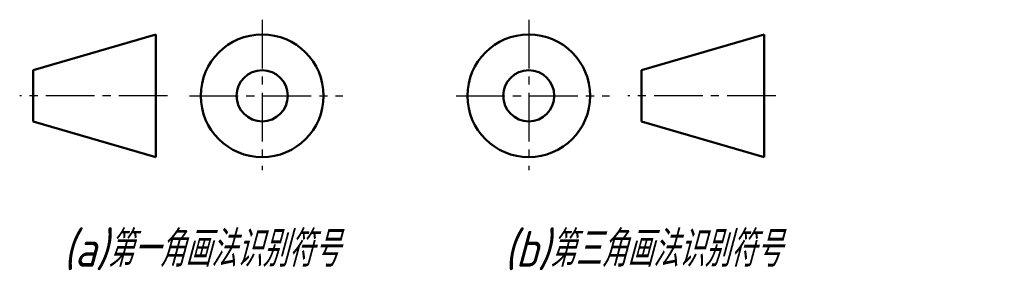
# Model space of a CAD drawing. Header units: millimetres. Extents: x 1125.4 to 1221.7, y -53.9 to -28.8.
import ezdxf

# ---------------------------------------------------------------- set-up
doc = ezdxf.new("R2010")
doc.units = ezdxf.units.MM
doc.header["$LTSCALE"] = 0.5
doc.linetypes.add('CENTER2', pattern=[28.575, 19.05, -3.175, 3.175, -3.175])
for name, color, linetype, lineweight in [('文字层', 227, 'Continuous', 20), ('点画线层', 3, 'CENTER2', 25), ('粗实线层', 7, 'Continuous', 50)]:
    doc.layers.add(name, color=color, linetype=linetype, lineweight=lineweight)
doc.styles.add('工程斜体', font='gbeitc.shx', dxfattribs={"bigfont": 'gbcbig.shx'})

# ---------------------------------------------------------------- blocks, each defined once
blk = doc.blocks.new('hj')
at = {"layer": '点画线层', "color": 7, "ltscale": 0.5}
for p, q in [((-14.578, 8.924), (-14.578, -5.786)), ((11.5, 8.924), (11.5, -5.786)), ((-23.838, 1.481), (-38.298, 1.481)), ((-21.686, 1.481), (-6.676, 1.481)), ((4.392, 1.481), (19.402, 1.481)), ((35.66, 1.481), (21.2, 1.481))]:
    blk.add_line(p, q, dxfattribs=at)
at = {"layer": '粗实线层', "color": 7, "ltscale": 0.5}
for p, q in [((-36.983, 3.981), (-24.983, 7.481)), ((-24.983, 7.481), (-24.983, -4.519)), ((22.515, 3.981), (34.515, 7.481)), ((34.515, 7.481), (34.515, -4.519)), ((-36.983, 3.981), (-36.983, -1.019)), ((22.515, 3.981), (22.515, -1.019)), ((-36.983, -1.019), (-24.983, -4.519)), ((22.515, -1.019), (34.515, -4.519))]:
    blk.add_line(p, q, dxfattribs=at)
for centre, radius in [((-14.578, 1.481), 6), ((11.5, 1.481), 6), ((-14.578, 1.481), 2.5), ((11.5, 1.481), 2.5)]:
    blk.add_circle(centre, radius, dxfattribs=at)
at = {"layer": '文字层', "color": 7, "ltscale": 0.5, "char_height": 3.5, "width": 28.05518, "attachment_point": 1, "style": '工程斜体'}
for s, insert in [('(a)第一角画法识别符号', (-34.04, -11.739)), ('(b)第三角画法识别符号', (9.106, -11.739))]:
    blk.add_mtext(s, dxfattribs=dict(at, insert=insert))

msp = doc.modelspace()

# ---------------------------------------------------------------- block references
at = {"layer": '粗实线层', "color": 7}
msp.add_blockref('hj', (1163.658, -37.721), dxfattribs=at)

doc.saveas('drawing.dxf')
